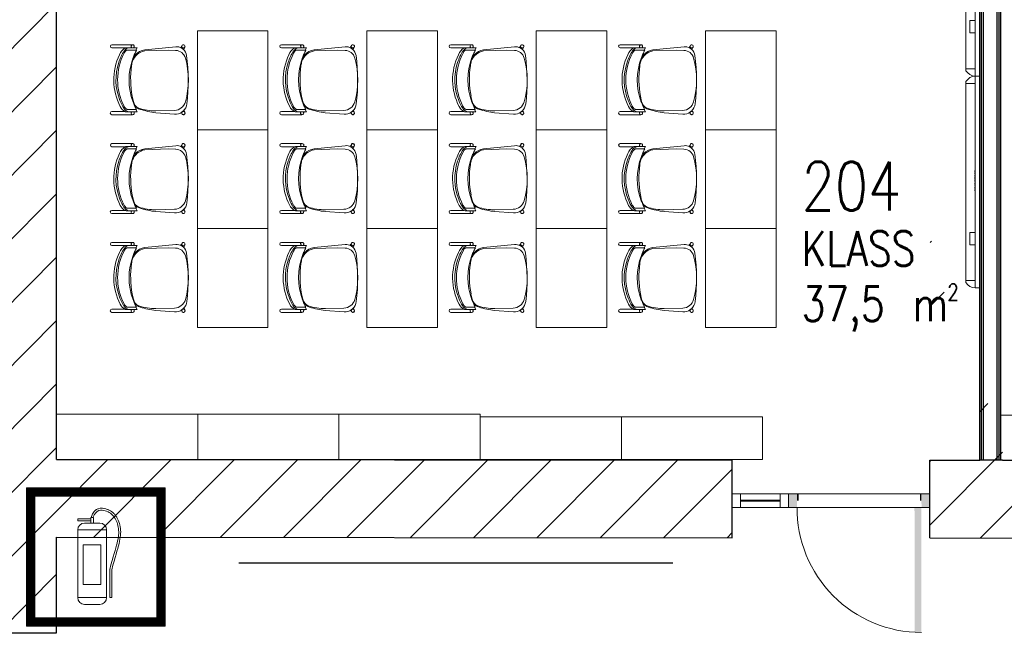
# Model space of a CAD drawing. Header units: millimetres. Extents: x 256092 to 341172, y 103077 to 145077.
# Tile 4 of 139: x 276049 to 283023, y 132745 to 137097. Entities that reach past the tile are written whole.
import ezdxf

# ---------------------------------------------------------------- set-up
doc = ezdxf.new("R2010")
doc.units = ezdxf.units.MM
doc.linetypes.add('3PK', pattern=[12, 4, -2, 0, -2, 0, -2, 0, -2])
doc.layers.get('0').update_dxf_attribs({"lineweight": 18})
for name, color, linetype, lineweight in [('00_tulekustutid_Pen_No__1', 1, 'Continuous', 18), ('0_Avatäited_Klaasitud-uks', 124, 'Continuous', 13), ('2019_DIM', 1, 'Continuous', 25), ('AVATÄIDE', 95, 'Continuous', 13), ('KIPSKARKASS', 5, 'Continuous', 25), ('MÖÖBEL', 30, 'Continuous', 18), ('Q-SPCQ', 250, 'Continuous', 9), ('SEINA VIIRUTUS', 8, 'Continuous', 18)]:
    doc.layers.add(name, color=color, linetype=linetype, lineweight=lineweight)
for name, color, linetype in [('A8HNELIOT', 6, 'Continuous'), ('A8HNUMEROT', 6, 'Continuous'), ('A8HTXT', 3, 'Continuous'), ('SEINAD', 7, 'Continuous'), ('TULETÕKE', 1, '3PK')]:
    doc.layers.add(name, color=color, linetype=linetype)
doc.styles.add('S', font='simplex', dxfattribs={"width": 0.8})
doc.linetypes.add('ZIGZAG', pattern='A,0.00254,-5.08,[131,ltypeshp.shx,S=5.08,R=0,X=-5.08,Y=0],-10.16,[131,ltypeshp.shx,S=5.08,R=180,X=5.08,Y=0],-5.08', length=20.32254)
pattern_1 = [(45, (-1047627.23, 105532.54), (-224.5064, 224.5064), [])]

# ---------------------------------------------------------------- blocks, each defined once
blk = doc.blocks.new('A$C666145C2')
at = {"layer": 'AVATÄIDE'}
blk.add_arc((97.6, 57.5), 843.4, 0, 90.46205, dxfattribs=at)
for points in [[(93.5, 957.5), (93.5, 900.9), (0, 957.5), (0, 900.9)], [(46.7, 900.9), (46.7, 890.7), (0, 900.9), (0, 890.7)], [(47.3, 56.6), (47.3, 66.8), (0.5, 56.6), (0.5, 66.8)], [(97, 58.7), (941, 57.5), (97, 104.1), (940.4, 104.1)], [(94, 0), (94, 56.6), (0.5, 0), (0.5, 56.6)]]:
    blk.add_solid(points, dxfattribs=at)
blk = doc.blocks.new('A$C7B0629DB')
at = {"color": 0, "linetype": 'ByBlock', "lineweight": -2}
for p, q in [((87, 534.3), (78.5, 513.4)), ((96.6, 547.6), (88, 536)), ((97.4, 529.1), (89.6, 513.4)), ((106, 540.6), (97.4, 529.1)), ((107.4, 557.4), (98.3, 549.4)), ((115.1, 548.6), (106, 540.6)), ((119.1, 563.9), (109.7, 559)), ((124.5, 553.5), (115.1, 548.6)), ((131.4, 567.2), (121.8, 564.8)), ((134.2, 555.8), (124.5, 553.5)), ((143.4, 567.8), (133.8, 567.5)), ((143.8, 556.1), (134.2, 555.8)), ((153.2, 554.9), (143.8, 556.1)), ((154.7, 566.5), (145.3, 567.7)), ((162.2, 552.6), (153.2, 554.9)), ((165, 564), (156, 566.2)), ((170.6, 549.8), (162.2, 552.6)), ((174.4, 560.9), (165.9, 563.7)), ((178.6, 546.4), (170.6, 549.8)), ((183.2, 557.1), (175.2, 560.5)), ((186, 542.5), (178.6, 546.4)), ((191.4, 552.8), (184, 556.7)), ((192.8, 538), (186, 542.5)), ((199.2, 547.9), (192.3, 552.3)), ((199.2, 533), (192.8, 538)), ((205.2, 527.5), (199.2, 533)), ((206.4, 542.3), (200, 547.3)), ((210.7, 521.4), (205.2, 527.5)), ((213.2, 536.1), (207.2, 541.6)), ((219.3, 529.3), (213.9, 535.4)), ((225, 521.9), (220, 528.5)), ((77, 504.3), (0, 504.3)), ((0, 492.3), (0, 504.3)), ((77, 492.3), (0, 492.3)), ((130, 480), (40, 480)), ((93, 513.4), (77, 513.4)), ((77, 513.4), (77, 480)), ((77, 480), (93, 480)), ((93, 480), (93, 513.4)), ((215.7, 514.8), (210.7, 521.4)), ((220.4, 507.6), (215.7, 514.8)), ((224.6, 499.9), (220.4, 507.6)), ((228.4, 491.8), (224.6, 499.9)), ((230.2, 514), (225.5, 521.2)), ((231.7, 483.4), (228.4, 491.8)), ((234.8, 505.6), (230.6, 513.3)), ((234.6, 474.6), (231.7, 483.4)), ((237, 465.6), (234.6, 474.6)), ((239, 496.8), (235.2, 504.9)), ((239, 456.4), (237, 465.6)), ((242.6, 487.7), (239.3, 496.1)), ((245.7, 478.2), (242.8, 487)), ((248.3, 468.6), (245.9, 477.6)), ((250.4, 458.8), (248.5, 468)), ((0, 440), (0, 40)), ((0, 440), (170, 440)), ((0, 440), (0, 440)), ((170, 40), (170, 440)), ((170, 440), (170, 440)), ((240.4, 447.1), (239, 456.4)), ((239.6, 397.7), (240.8, 408.3)), ((241.3, 437.7), (240.4, 447.1)), ((240.8, 408.3), (241.5, 418.4)), ((241.7, 428.2), (241.3, 437.7)), ((241.5, 418.4), (241.7, 428.2)), ((251.9, 448.8), (250.5, 458.1)), ((251.2, 396.3), (252.4, 406.9)), ((252.9, 438.8), (252, 448.2)), ((252.5, 407.5), (253.2, 417.6)), ((253.4, 428.6), (253, 438.2)), ((253.2, 418.2), (253.4, 428)), ((31.8, 352.4), (135.2, 352.4)), ((31.8, 116.5), (31.8, 352.4)), ((135.2, 352.4), (135.2, 116.5)), ((224.6, 334.1), (228.8, 348.7)), ((228.8, 348.7), (232.4, 362.2)), ((232.4, 362.2), (235.3, 374.8)), ((235.3, 374.8), (237.7, 386.5)), ((237.7, 386.5), (239.6, 397.7)), ((240.1, 345.7), (243.7, 359.2)), ((243.7, 359.5), (246.7, 372)), ((246.8, 372.4), (249.2, 384.2)), ((249.3, 384.7), (251.1, 395.8)), ((208.9, 280.5), (214.7, 300.3)), ((214.7, 300.3), (219.9, 318.1)), ((219.9, 318.1), (224.6, 334.1)), ((220.2, 277.2), (225.9, 297)), ((225.9, 297), (231.2, 314.8)), ((231.2, 314.8), (235.9, 330.8)), ((235.9, 330.9), (240, 345.5)), ((188.7, 205.9), (195.9, 233.6)), ((195.9, 233.6), (202.7, 258.3)), ((202.7, 258.3), (208.9, 280.5)), ((207.2, 230.6), (213.9, 255.2)), ((213.9, 255.2), (220.2, 277.2)), ((188.7, 40), (188.7, 205.9)), ((200.3, 203.7), (207.2, 230.6)), ((200.3, 40), (200.3, 203.7)), ((135.2, 116.5), (31.8, 116.5)), ((0, 40), (170, 40)), ((0, 40), (0, 40)), ((170, 40), (170, 40)), ((188.7, 40), (200.3, 40)), ((130, 0), (40, 0))]:
    blk.add_line(p, q, dxfattribs=at)
for centre, radius, start, end in [((97.4, 529.1), 11.7, 143.4331, 153.35897), ((106, 540.6), 11.7, 131.20643, 143.4331), ((115.1, 548.6), 11.7, 117.41536, 131.20643), ((124.5, 553.5), 11.7, 103.71289, 117.41536), ((134.2, 555.8), 11.7, 91.79946, 103.71289), ((143.8, 556.1), 11.7, 82.51992, 91.79946), ((153.2, 554.9), 11.7, 75.92108, 82.51992), ((162.2, 552.6), 11.7, 71.33658, 75.92108), ((170.6, 549.8), 11.7, 66.87059, 71.33658), ((178.6, 546.4), 11.7, 62.11488, 66.87059), ((186, 542.5), 11.7, 57.14786, 62.11488), ((192.8, 538), 11.7, 52.07086, 57.14786), ((199.2, 533), 11.7, 46.99863, 52.07086), ((205.2, 527.5), 11.7, 42.04622, 46.99863), ((210.7, 521.4), 11.7, 37.31573, 42.04622), ((40, 440), 40, 90, 180), ((130, 440), 40, 0, 90), ((215.7, 514.8), 11.7, 32.89625, 37.31573), ((220.4, 507.6), 11.7, 28.83477, 32.89625), ((224.6, 499.9), 11.7, 25.07619, 28.83477), ((228.4, 491.8), 11.7, 21.55436, 25.07619), ((231.7, 483.4), 11.7, 18.20904, 21.55436), ((234.6, 474.6), 11.7, 14.98515, 18.20904), ((237, 465.6), 11.7, 11.83155, 14.98515), ((239, 456.4), 11.7, 8.69972, 11.83155), ((240.4, 447.1), 11.7, 5.5302, 8.69972), ((240.8, 408.3), 11.7, 353.22791, 356.04205), ((241.3, 437.7), 11.7, 2.29405, 5.5302), ((241.5, 418.4), 11.7, 356.04205, 359.09366), ((241.7, 428.2), 11.7, 359.09366, 2.29405), ((232.4, 362.2), 11.7, 345.12719, 346.63911), ((235.3, 374.8), 11.7, 346.63911, 348.51195), ((237.7, 386.5), 11.7, 348.51195, 350.70885), ((239.6, 397.7), 11.7, 350.70885, 353.22791), ((219.9, 318.1), 11.7, 343.58645, 343.66798), ((224.6, 334.1), 11.7, 343.66798, 344.14696), ((228.8, 348.7), 11.7, 344.14696, 345.12719), ((40, 40), 40, 180, 270), ((130, 40), 40, 270, 0)]:
    blk.add_arc(centre, radius, start, end, dxfattribs=at)
blk = doc.blocks.new('A$C18DF1D3E')
at = {"layer": 'TULETÕKE', "linetype": 'Continuous', "lineweight": 20}
blk.add_blockref('A$C7B0629DB', (0, 0), dxfattribs=at)
blk = doc.blocks.new('Chair-Guest-Leg-9to5_Seating-Mesh_Back-1260 - Armless-716973-1_ k sisustuse plaan')
at = {"layer": 'MÖÖBEL'}
for p, q in [((-276, 336.1), (-276, 174.7)), ((-250.7, 231.1), (-250.7, 336.1)), ((249.4, 336.3), (249.4, 232.9)), ((274.8, 174), (274.8, 336.3)), ((-252.6, 165.8), (-252.6, 221.9)), ((-252.6, 165.8), (-252.6, 137.5)), ((-233.4, 147.6), (-233.4, 216.3)), ((-202.9, 157.7), (-195, 152.5)), ((-170.2, 167.1), (-174.1, 169.6)), ((170.7, 167.3), (128.7, 177.1)), ((174.8, 170), (170.7, 167.3)), ((200.6, 156.2), (203.7, 158.2)), ((232.6, 216.5), (232.6, 148.3)), ((252.1, 164.7), (252.1, 223.5)), ((252.1, 138), (252.1, 164.7)), ((-234.8, 78.1), (-259.3, -166.4)), ((-252.6, 137.5), (-233.4, 147.6)), ((-227.3, 78.5), (-233.7, -105.6)), ((-233.4, 147.6), (-233.4, 142.6)), ((232.6, 144.1), (232.6, 148.3)), ((232.6, 148.3), (252.1, 138)), ((240.8, -155.9), (245, -10.3)), ((269.7, -157.5), (259.3, -9)), ((-233.7, -105.6), (-231.4, -165.4)), ((-253.2, -205.9), (-263.3, -211.9)), ((-239.2, -227.1), (-253.2, -205.9)), ((-250.1, -233.6), (-239.2, -227.1)), ((257.6, -209.4), (242, -229.6)), ((242, -229.6), (248.8, -233.6)), ((262, -211.9), (257.6, -209.4))]:
    blk.add_line(p, q, dxfattribs=at)
at = {"layer": 'MÖÖBEL', "flags": 128}
blk.add_lwpolyline([(274.4, -229.4), (274.5, -228.9), (274.6, -228.4), (274.7, -227.9), (274.7, -227.4), (274.8, -226.9), (274.8, -226.4), (274.8, -225.9), (274.8, -225.4), (274.7, -224.9), (274.6, -224.3), (274.6, -223.8)], dxfattribs=at)
at = {"layer": 'MÖÖBEL'}
for centre, radius, start, end in [((-263.4, 336.1), 12.6, 0, 180), ((0.8, -130.5), 452.3, 62.40069, 115.97654), ((262.1, 336.3), 12.7, 0, 180), ((-190.5, 186.1), 64.5, 125.84495, 164.15505), ((-162.8, 180.8), 101.3, 109.88904, 150.21819), ((-192, 195.5), 47.3, 110.16706, 147.83294), ((-37.5, -42.5), 339.6, 106.94957, 124.17878), ((0.8, -155.6), 447.3, 62.36912, 117.85986), ((0.3, -121.6), 426.4, 67.63855, 108.71248), ((61.2, -8.5), 299.1, 56.95406, 70.18289), ((175.5, 178.3), 70.5, 38.50435, 62.36912), ((165.5, 184.5), 96.8, 29.97078, 62.40069), ((187.3, 185.3), 67.8, 17.04594, 56.95406), ((224.3, 220), 28, 7.29845, 26.70155), ((-263.5, 172.4), 12.7, 30.85995, 178.6805), ((-263.5, 172.4), 12.8, 169.80876, 328.68156), ((-234.3, 221.9), 18.3, 154, 180), ((-214, 212.4), 19.8, 155.29153, 168.70847), ((1, -295.5), 496.9, 114.22266, 118.14618), ((-102.2, 55.5), 127.2, 110.60216, 169.58622), ((-80.9, -97.1), 282.4, 109.25908, 115.5895), ((-112.2, 49.7), 130.9, 116.32783, 128.70132), ((1, -295.5), 496.9, 69.52608, 110.62592), ((-123.1, 66.9), 110.7, 102.82987, 115.19049), ((-47.5, -265.3), 451.4, 97.87913, 102.82987), ((-5.3, -570.3), 759.2, 79.83982, 97.87913), ((142.8, 50.8), 120.1, 61.24621, 76.64087), ((152.1, 90), 79.9, 25.40776, 76.64087), ((302.2, 439.8), 298.4, 244.72326, 250.72571), ((160.3, 91.5), 76.2, 16.95026, 58.02336), ((1, -295.5), 496.9, 62.22269, 65.92289), ((226.2, 218.6), 5.69, 16.45607, 38.50435), ((201.4, 211.3), 31.6, 9.48011, 16.45607), ((262.1, 172.5), 12.7, 7.74534, 142.25466), ((262.2, 172.4), 12.7, 217.25678, 7.22901), ((-124.7, 67.1), 110.7, 129.44592, 174.28416), ((-250, -17.6), 495, 0.85318, 16.66322), ((-467, -99.6), 731.9, 7.1122, 16.95026), ((-263.4, -226.3), 12.7, 95.66564, 284.33436), ((-263.4, -226.2), 12.7, 180, 186.02935), ((-262.9, -226.2), 12.7, 90, 270), ((-262.8, -226.2), 12.7, 89.71598, 98.01196), ((-259.8, -211.7), 3.51, 183.96492, 212.03508), ((-262.9, -226.2), 12.7, 269.80229, 90.19771), ((-262.8, -226.2), 12.7, 281.98804, 332.34929), ((-181.4, -174.2), 78.2, 174.28416, 208.19781), ((-248.9, -230.9), 3, 204.52704, 245.47296), ((-181.4, -174.2), 78.2, 220.4118, 262.77912), ((-149, -162.2), 82.5, 182.20388, 254.35124), ((149, -153.3), 91.9, 285.62532, 358.36666), ((179.4, -163.8), 90.5, 276.65828, 317.55756), ((261.5, -226.2), 12.7, 89.80229, 270.19771), ((247.5, -230.9), 3, 294.52704, 335.47296), ((261.5, -226.2), 12.7, 207.65071, 258.01196), ((179.4, -163.8), 90.5, 325.13157, 4), ((262, -226.3), 12.7, 255.66564, 84.33436), ((258.4, -211.7), 3.51, 327.96492, 356.3217), ((261.5, -226.2), 12.7, 81.98804, 90.28402), ((261.5, -226.2), 12.7, 270, 90), ((262.1, -226.2), 12.7, 330, 84.63883), ((7, 1313.2), 1577.5, 262.77912, 276.65828), ((1.4, 374.4), 639.9, 254.35124, 285.62532)]:
    blk.add_arc(centre, radius, start, end, dxfattribs=at)
for centre, major_axis, start_param, end_param in [((-256.7, -222.8), (-6.6, 10.9), 5.680208, 6.301319), ((-256.7, -222.8), (-6.6, 10.9), 3.159727, 3.807606), ((255.4, -222.8), (6.6, 10.9), 2.475579, 3.123459), ((255.4, -222.8), (6.6, 10.9), 6.265051, 6.886162)]:
    blk.add_ellipse(centre, major_axis=major_axis, ratio=0.063399, start_param=start_param, end_param=end_param, dxfattribs=at)
blk = doc.blocks.new('Smart_Board_4805 - Model TS 600-997127-3_ k sisustuse plaan')
at = {"layer": 'Q-SPCQ'}
for p, q in [((-185.2, 228.3), (-199.5, 228.3)), ((-185.2, 228.3), (-185.2, 161.7)), ((-185.2, 228.3), (1210, 228.3)), ((1210, 161.7), (1210, 228.3)), ((1210, 228.3), (1224.3, 228.3)), ((-237.6, 161.7), (1262.4, 161.7)), ((-237.6, 130), (-237.6, 161.7)), ((68.8, 200.3), (156.1, 200.3)), ((68.8, 200.3), (68.8, 161.7)), ((156.1, 161.7), (156.1, 200.3)), ((156.1, 161.7), (156.1, 200.3)), ((449.1, 164.9), (450.7, 164.9)), ((449.1, 161.7), (449.1, 164.9)), ((450.7, 164.9), (457.2, 164.9)), ((450.7, 161.7), (450.7, 164.9)), ((450.7, 161.7), (450.7, 164.9)), ((457.2, 164.9), (458.9, 164.9)), ((457.2, 161.7), (457.2, 164.9)), ((457.3, 161.7), (457.3, 164.9)), ((458.1, 164.9), (458.1, 161.7)), ((458.9, 161.7), (458.9, 164.9)), ((465.9, 164.9), (466.6, 164.9)), ((465.9, 161.7), (465.9, 164.9)), ((466.6, 164.9), (468.8, 164.9)), ((466.6, 161.7), (466.6, 164.9)), ((468.8, 164.9), (471.9, 164.9)), ((468.8, 161.7), (468.8, 164.9)), ((471.9, 164.9), (476.2, 164.9)), ((471.9, 161.7), (471.9, 164.9)), ((476.2, 164.9), (477.8, 164.9)), ((476.2, 161.7), (476.2, 164.9)), ((476.3, 164.9), (476.3, 161.7)), ((477.1, 161.7), (477.1, 164.9)), ((477.8, 164.9), (477.8, 161.7)), ((486, 164.9), (486.8, 164.9)), ((486, 164.9), (486, 161.7)), ((486.8, 161.7), (486.8, 164.9)), ((494.3, 164.9), (494.7, 164.9)), ((494.3, 161.7), (494.3, 164.9)), ((494.4, 164.9), (495.1, 164.9)), ((494.4, 161.7), (494.4, 164.9)), ((494.7, 164.9), (496.3, 164.9)), ((494.7, 161.7), (494.7, 164.9)), ((494.8, 161.7), (494.8, 164.9)), ((495.1, 164.9), (496.7, 164.9)), ((495.1, 161.7), (495.1, 164.9)), ((496.3, 161.7), (496.3, 164.9)), ((496.7, 164.9), (499.2, 164.9)), ((496.7, 161.7), (496.7, 164.9)), ((499.2, 164.9), (501.5, 164.9)), ((499.2, 161.7), (499.2, 164.9)), ((501.5, 164.9), (503.1, 164.9)), ((501.5, 161.7), (501.5, 164.9)), ((501.9, 161.7), (501.9, 164.9)), ((502, 164.9), (504, 164.9)), ((502, 161.7), (502, 164.9)), ((503.1, 164.9), (503.6, 164.9)), ((503.1, 161.7), (503.1, 164.9)), ((503.2, 161.7), (503.2, 164.9)), ((503.6, 161.7), (503.6, 164.9)), ((504, 164.9), (504, 161.7)), ((512.2, 164.9), (513, 164.9)), ((512.2, 164.9), (512.2, 161.7)), ((513, 161.7), (513, 164.9)), ((519.5, 164.9), (521.2, 164.9)), ((519.5, 161.7), (519.5, 164.9)), ((521.2, 164.9), (524.6, 164.9)), ((521.2, 161.7), (521.2, 164.9)), ((524.6, 164.9), (525.2, 164.9)), ((524.6, 161.7), (524.6, 164.9)), ((525.2, 164.9), (525.9, 164.9)), ((525.2, 161.7), (525.2, 164.9)), ((525.9, 164.9), (529.2, 164.9)), ((525.9, 161.7), (525.9, 164.9)), ((529.2, 164.9), (530.9, 164.9)), ((529.2, 161.7), (529.2, 164.9)), ((530.9, 161.7), (530.9, 164.9)), ((535.9, 164.9), (537.7, 164.9)), ((535.9, 161.7), (535.9, 164.9)), ((537.7, 164.9), (540.1, 164.9)), ((537.7, 161.7), (537.7, 164.9)), ((540.1, 164.9), (541.4, 164.9)), ((540.8, 161.7), (540.8, 164.9)), ((541.4, 164.9), (542.8, 164.9)), ((541.4, 161.7), (541.4, 164.9)), ((541.5, 164.9), (541.5, 161.7)), ((542.3, 161.7), (542.3, 164.9)), ((542.8, 164.9), (545.4, 164.9)), ((545.4, 164.9), (547.2, 164.9)), ((545.4, 161.7), (545.4, 164.9)), ((547.2, 161.7), (547.2, 164.9)), ((552.5, 164.9), (558.7, 164.9)), ((552.5, 161.7), (552.5, 164.9)), ((558.7, 164.9), (560.3, 164.9)), ((558.7, 161.7), (558.7, 164.9)), ((560.3, 161.7), (560.3, 164.9)), ((567.3, 164.9), (568.1, 164.9)), ((567.3, 161.7), (567.3, 164.9)), ((568.1, 164.9), (570.2, 164.9)), ((568.1, 161.7), (568.1, 164.9)), ((570.2, 164.9), (573.3, 164.9)), ((570.2, 161.7), (570.2, 164.9)), ((573.3, 164.9), (577.6, 164.9)), ((573.3, 161.7), (573.3, 164.9)), ((577.6, 164.9), (579.2, 164.9)), ((577.6, 161.7), (577.6, 164.9)), ((577.7, 164.9), (577.7, 161.7)), ((578.5, 161.7), (578.5, 164.9)), ((579.2, 164.9), (579.2, 161.7)), ((585.7, 164.9), (587, 164.9)), ((585.7, 161.7), (585.7, 164.9)), ((586.7, 161.7), (586.7, 164.9)), ((587, 164.9), (588.6, 164.9)), ((587, 161.7), (587, 164.9)), ((587.3, 164.9), (587.9, 164.9)), ((587.3, 161.7), (587.3, 164.9)), ((587.9, 161.7), (587.9, 164.9)), ((588.6, 164.9), (590.4, 164.9)), ((588.6, 161.7), (588.6, 164.9)), ((590.4, 164.9), (595.1, 164.9)), ((590.4, 161.7), (590.4, 164.9)), ((595.1, 161.7), (595.1, 164.9)), ((1262.4, 161.7), (1262.4, 130)), ((1262.4, 130), (-237.6, 130))]:
    blk.add_line(p, q, dxfattribs=at)
at = {"layer": 'Q-SPCQ', "flags": 128}
for points in [[(-199.5, 228.3), (-214.8, 215.6), (-226.6, 199.7), (-234.4, 181.4), (-237.6, 161.7)], [(1262.4, 161.7), (1259.2, 181.4), (1251.5, 199.7), (1239.6, 215.6), (1224.3, 228.3)]]:
    blk.add_lwpolyline(points, dxfattribs=at)
blk = doc.blocks.new('Smart_Board_4805 - Model TS 800-997128-3_ k sisustuse plaan')
at = {"layer": 'Q-SPCQ'}
for p, q in [((-335.2, 228.3), (-349.5, 228.3)), ((-335.2, 228.3), (-335.2, 161.7)), ((-335.2, 228.3), (1360, 228.3)), ((1360, 161.7), (1360, 228.3)), ((1360, 228.3), (1374.3, 228.3)), ((-387.6, 161.7), (1412.4, 161.7)), ((-81.2, 200.3), (6.1, 200.3)), ((-81.2, 200.3), (-81.2, 161.7)), ((6.1, 161.7), (6.1, 200.3)), ((6.1, 161.7), (6.1, 200.3)), ((449.1, 164.9), (450.7, 164.9)), ((449.1, 161.7), (449.1, 164.9)), ((450.7, 164.9), (457.2, 164.9)), ((450.7, 161.7), (450.7, 164.9)), ((450.7, 161.7), (450.7, 164.9)), ((457.2, 164.9), (458.9, 164.9)), ((457.2, 161.7), (457.2, 164.9)), ((457.3, 161.7), (457.3, 164.9)), ((458.1, 164.9), (458.1, 161.7)), ((458.9, 161.7), (458.9, 164.9)), ((465.9, 164.9), (466.6, 164.9)), ((465.9, 161.7), (465.9, 164.9)), ((466.6, 164.9), (468.8, 164.9)), ((466.6, 161.7), (466.6, 164.9)), ((468.8, 164.9), (471.9, 164.9)), ((468.8, 161.7), (468.8, 164.9)), ((471.9, 164.9), (476.2, 164.9)), ((471.9, 161.7), (471.9, 164.9)), ((476.2, 164.9), (477.8, 164.9)), ((476.2, 161.7), (476.2, 164.9)), ((476.3, 164.9), (476.3, 161.7)), ((477.1, 161.7), (477.1, 164.9)), ((477.8, 164.9), (477.8, 161.7)), ((486, 164.9), (486.8, 164.9)), ((486, 164.9), (486, 161.7)), ((486.8, 161.7), (486.8, 164.9)), ((494.3, 164.9), (494.7, 164.9)), ((494.3, 161.7), (494.3, 164.9)), ((494.4, 164.9), (495.1, 164.9)), ((494.4, 161.7), (494.4, 164.9)), ((494.7, 164.9), (496.3, 164.9)), ((494.7, 161.7), (494.7, 164.9)), ((494.8, 161.7), (494.8, 164.9)), ((495.1, 164.9), (496.7, 164.9)), ((495.1, 161.7), (495.1, 164.9)), ((496.3, 161.7), (496.3, 164.9)), ((496.7, 164.9), (499.2, 164.9)), ((496.7, 161.7), (496.7, 164.9)), ((499.2, 164.9), (501.5, 164.9)), ((499.2, 161.7), (499.2, 164.9)), ((501.5, 164.9), (503.1, 164.9)), ((501.5, 161.7), (501.5, 164.9)), ((501.9, 161.7), (501.9, 164.9)), ((502, 164.9), (504, 164.9)), ((502, 161.7), (502, 164.9)), ((503.1, 164.9), (503.6, 164.9)), ((503.1, 161.7), (503.1, 164.9)), ((503.2, 161.7), (503.2, 164.9)), ((503.6, 161.7), (503.6, 164.9)), ((504, 164.9), (504, 161.7)), ((512.2, 164.9), (513, 164.9)), ((512.2, 164.9), (512.2, 161.7)), ((513, 161.7), (513, 164.9)), ((519.5, 164.9), (521.2, 164.9)), ((519.5, 161.7), (519.5, 164.9)), ((521.2, 164.9), (524.6, 164.9)), ((521.2, 161.7), (521.2, 164.9)), ((524.6, 164.9), (525.2, 164.9)), ((524.6, 161.7), (524.6, 164.9)), ((525.2, 164.9), (525.9, 164.9)), ((525.2, 161.7), (525.2, 164.9)), ((525.9, 164.9), (529.2, 164.9)), ((525.9, 161.7), (525.9, 164.9)), ((529.2, 164.9), (530.9, 164.9)), ((529.2, 161.7), (529.2, 164.9)), ((530.9, 161.7), (530.9, 164.9)), ((535.9, 164.9), (537.7, 164.9)), ((535.9, 161.7), (535.9, 164.9)), ((537.7, 164.9), (540.1, 164.9)), ((537.7, 161.7), (537.7, 164.9)), ((540.1, 164.9), (541.4, 164.9)), ((540.8, 161.7), (540.8, 164.9)), ((541.4, 164.9), (542.8, 164.9)), ((541.4, 161.7), (541.4, 164.9)), ((541.5, 164.9), (541.5, 161.7)), ((542.3, 161.7), (542.3, 164.9)), ((542.8, 164.9), (545.4, 164.9)), ((545.4, 164.9), (547.2, 164.9)), ((545.4, 161.7), (545.4, 164.9)), ((547.2, 161.7), (547.2, 164.9)), ((552.5, 164.9), (558.7, 164.9)), ((552.5, 161.7), (552.5, 164.9)), ((558.7, 164.9), (560.3, 164.9)), ((558.7, 161.7), (558.7, 164.9)), ((560.3, 161.7), (560.3, 164.9)), ((567.3, 164.9), (568.1, 164.9)), ((567.3, 161.7), (567.3, 164.9)), ((568.1, 164.9), (570.2, 164.9)), ((568.1, 161.7), (568.1, 164.9)), ((570.2, 164.9), (573.3, 164.9)), ((570.2, 161.7), (570.2, 164.9)), ((573.3, 164.9), (577.6, 164.9)), ((573.3, 161.7), (573.3, 164.9)), ((577.6, 164.9), (579.2, 164.9)), ((577.6, 161.7), (577.6, 164.9)), ((577.7, 164.9), (577.7, 161.7)), ((578.5, 161.7), (578.5, 164.9)), ((579.2, 164.9), (579.2, 161.7)), ((585.7, 164.9), (587, 164.9)), ((585.7, 161.7), (585.7, 164.9)), ((586.7, 161.7), (586.7, 164.9)), ((587, 164.9), (588.6, 164.9)), ((587, 161.7), (587, 164.9)), ((587.3, 164.9), (587.9, 164.9)), ((587.3, 161.7), (587.3, 164.9)), ((587.9, 161.7), (587.9, 164.9)), ((588.6, 164.9), (590.4, 164.9)), ((588.6, 161.7), (588.6, 164.9)), ((590.4, 164.9), (595.1, 164.9)), ((590.4, 161.7), (590.4, 164.9)), ((595.1, 161.7), (595.1, 164.9)), ((1412.4, 161.7), (1412.4, 130)), ((1412.4, 130), (-387.6, 130))]:
    blk.add_line(p, q, dxfattribs=at)
at = {"layer": 'Q-SPCQ', "flags": 128}
for points in [[(-349.5, 228.3), (-364.8, 215.6), (-376.6, 199.7), (-384.4, 181.4), (-387.6, 161.7)], [(1412.4, 161.7), (1409.2, 181.4), (1401.5, 199.7), (1389.6, 215.6), (1374.3, 228.3)]]:
    blk.add_lwpolyline(points, dxfattribs=at)
blk = doc.blocks.new('a8tila')
at = {"layer": 'A8HNELIOT', "color": 1, "style": 'S', "width": 0.8}
for s, height, p in [('2', 120, (1053.5, -651.6)), ('m', 250, (803.5, -801.6))]:
    blk.add_text(s, height=height, dxfattribs=at).set_placement(p)
at = {"layer": 'A8HNELIOT', "style": 'S', "width": 0.8}
blk.add_attdef('TILNEL', (0, -800), '', height=250, dxfattribs=at)
at = {"layer": 'A8HNUMEROT', "style": 'S', "width": 0.8}
blk.add_attdef('TILNUM', (0, 0), '', height=350, dxfattribs=at)
at = {"layer": 'A8HTXT', "style": 'S', "width": 0.8}
blk.add_attdef('TILTXT', (0, -400), '', height=250, dxfattribs=at)

msp = doc.modelspace()

# ---------------------------------------------------------------- hatches: boundary and pattern name
at = {"layer": '00_tulekustutid_Pen_No__1', "linetype": 'Continuous'}
h = msp.add_hatch(dxfattribs=at)
h.set_pattern_fill('ANSI31', color=256, scale=0.9, style=0, pattern_type=2)
h.set_pattern_definition([(45, (245838.0892, 173350.2992), (-1.145512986, 1.145512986), [])])
h.paths.add_polyline_path([(276097.5, 133782.8), (276097.5, 132801.9), (277079.1, 132801.9), (277079.1, 133782.8)], flags=0)
h.paths.add_polyline_path([(277019.7, 133723.4), (277019.7, 132861.3), (276156.9, 132861.3), (276156.9, 133723.4)], flags=0)
at = {"layer": 'SEINA VIIRUTUS'}
h = msp.add_hatch(dxfattribs=at)
h.set_pattern_fill('ANSI31', color=256, scale=100)
h.set_pattern_definition(pattern_1)
h.paths.add_polyline_path([(281095.5, 133429.1), (281096.5, 133979.3), (276310.9, 133984), (276310.9, 139718.1), (276508.8, 139718.1), (276508.9, 140495), (275800.5, 140495.1), (275800.6, 140706.4), (275263.6, 140706.5), (275263.6, 140495.1), (274853, 140495.2), (274852.9, 139693.3), (275903.2, 139693.2), (275903.2, 132745.1), (276310.9, 132745.1), (276310.9, 133433.8)])
h = msp.add_hatch(dxfattribs=at)
h.set_pattern_fill('ANSI31', color=256, scale=100)
h.set_pattern_definition(pattern_1)
h.paths.add_polyline_path([(282846, 139717.3), (283008.3, 139732.3), (283430.6, 139732.2), (283430.7, 140494.1), (282464.3, 140494.2), (282464.2, 139717.4)])
h.paths.add_polyline_path([(282496.5, 133977.8), (282495.5, 133427.7), (287866.8, 133422.4), (287867.9, 133972.5), (287854.6, 133972.5), (287854.2, 133973), (283011.6, 133977.8), (283012, 134378.8), (282849.8, 134378.4), (282849.8, 134139.8), (282849.9, 133977.5)])
h = msp.add_hatch(dxfattribs=at)
h.set_pattern_fill('ANSI31', color=256, scale=100)
h.set_pattern_definition([(45, (-1047667.1, 157780.1), (-224.5064, 224.5064), [])])
h.paths.add_polyline_path([(282498.1, 135528.2), (282497, 134958.7), (282597.3, 134958.5), (282597.3, 135528)])

# ---------------------------------------------------------------- linework, layer by layer
at = {"layer": '00_tulekustutid_Pen_No__1', "linetype": 'Continuous', "flags": 128}
for points in [[(276097.5, 133782.8), (277079.1, 133782.8), (277079.1, 132801.9), (276097.5, 132801.9)], [(276156.9, 133723.4), (277019.7, 133723.4), (277019.7, 132861.3), (276156.9, 132861.3)]]:
    msp.add_lwpolyline(points, close=True, dxfattribs=at)
at = {"layer": '0_Avatäited_Klaasitud-uks'}
for p, q in [((281436, 133694.8), (281156, 133694.8)), ((281436, 133688.8), (281156, 133688.8))]:
    msp.add_line(p, q, dxfattribs=at)
for points in [[(281096, 133642.9), (282496, 133642.9), (282496, 133740.6), (281096, 133740.6)], [(281156, 133642.9), (281096, 133642.9), (281096, 133740.6), (281156, 133740.6)], [(281496, 133642.9), (281436, 133642.9), (281436, 133740.6), (281496, 133740.6)]]:
    msp.add_lwpolyline(points, close=True, dxfattribs=at)
at = {"layer": '2019_DIM', "color": 172, "linetype": 'ZIGZAG', "lineweight": 30, "ltscale": 20}
msp.add_line((280675.7, 133248), (277602.5, 133248), dxfattribs=at)
at = {"layer": 'KIPSKARKASS'}
for p, q in [((282849.2, 133977.5), (282849.6, 139717.6)), ((282862.2, 133977.5), (282862.6, 139718.8)), ((282875.2, 133977.5), (282875.6, 139720)), ((282973.2, 133977.4), (282973.6, 139729.1)), ((282986.2, 133977.4), (282986.6, 139730.3)), ((282999.2, 133977.4), (282999.6, 139731.5))]:
    msp.add_line(p, q, dxfattribs=at)
at = {"layer": 'MÖÖBEL'}
for points in [[(277308, 137017.6), (277308, 136317.6), (277808, 136317.6), (277808, 137017.6)], [(278508, 137017.6), (278508, 136317.6), (279008, 136317.6), (279008, 137017.6)], [(279708, 137017.6), (279708, 136317.6), (280208, 136317.6), (280208, 137017.6)], [(280908, 137017.6), (280908, 136317.6), (281408, 136317.6), (281408, 137017.6)], [(277308, 136317.6), (277308, 135617.6), (277808, 135617.6), (277808, 136317.6)], [(278508, 136317.6), (278508, 135617.6), (279008, 135617.6), (279008, 136317.6)], [(279708, 136317.6), (279708, 135617.6), (280208, 135617.6), (280208, 136317.6)], [(280908, 136317.6), (280908, 135617.6), (281408, 135617.6), (281408, 136317.6)], [(277308, 135617.6), (277308, 134917.6), (277808, 134917.6), (277808, 135617.6)], [(278508, 135617.6), (278508, 134917.6), (279008, 134917.6), (279008, 135617.6)], [(279708, 135617.6), (279708, 134917.6), (280208, 134917.6), (280208, 135617.6)], [(280908, 135617.6), (280908, 134917.6), (281408, 134917.6), (281408, 135617.6)], [(277310.9, 133984), (277310.9, 134304), (276310.9, 134304), (276310.9, 133984)], [(278310.9, 133984), (278310.9, 134304), (277310.9, 134304), (277310.9, 133984)], [(279310.9, 133984), (279310.9, 134304), (278310.9, 134304), (278310.9, 133984)], [(279310.9, 133984), (280310.9, 133984), (280310.9, 134284), (279310.9, 134284)], [(280310.9, 133984), (281310.9, 133984), (281310.9, 134284), (280310.9, 134284)], [(283999.6, 133977.3), (283999.6, 134297.3), (282999.6, 134297.3), (282999.6, 133977.3)]]:
    msp.add_lwpolyline(points, close=True, dxfattribs=at)
at = {"layer": 'SEINAD'}
for p, q in [((276310.9, 133984), (276310.9, 139718.1)), ((276310.9, 133984), (281096.5, 133979.2)), ((281095.5, 133429), (281096.5, 133979.2)), ((282495.5, 133427.7), (282496.5, 133977.8)), ((282496.5, 133977.8), (282849.9, 133977.5)), ((283011.6, 133977.8), (282849.2, 133977.5)), ((283011.6, 133977.8), (287804.2, 133973)), ((276310.9, 133433.8), (281095.5, 133429)), ((276310.9, 132756.1), (276310.9, 133433.8)), ((282495.5, 133427.7), (287866.8, 133422.3)), ((275903.2, 132756.1), (276310.9, 132756.1))]:
    msp.add_line(p, q, dxfattribs=at)

# ---------------------------------------------------------------- block references
at = {"layer": '00_tulekustutid_Pen_No__1', "linetype": 'Continuous', "xscale": 1.199999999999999, "yscale": 1.199999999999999, "zscale": 1.199999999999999}
msp.add_blockref('A$C18DF1D3E', (276460.8, 132956.9), dxfattribs=at)
at = {"layer": 'A8HTXT'}
ref = msp.add_blockref('a8tila', (281587.7, 135747), dxfattribs=dict(at, xscale=0.9800000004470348, yscale=0.9800000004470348, zscale=0.9800000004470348))
ref.add_attrib('TILNUM', '204', (281587.7, 135747), dxfattribs={"layer": 'A8HNUMEROT', "color": 1, "height": 343, "style": 'S', "width": 0.8})
ref.add_attrib('TILTXT', 'KLASS', (281587.7, 135355), dxfattribs={"color": 1, "height": 245, "style": 'S', "width": 0.8})
ref.add_attrib('TILNEL', '37,5', (281587.7, 134963), dxfattribs={"layer": 'A8HNELIOT', "color": 1, "height": 245, "style": 'S', "width": 0.8})
at = {"layer": 'AVATÄIDE', "linetype": 'Continuous', "xscale": -1.044365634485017, "yscale": 1.044365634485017, "zscale": 1.044365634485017, "rotation": 90.03018427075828}
msp.add_blockref('A$C666145C2', (282496, 133741.1), dxfattribs=at)
at = {"layer": 'MÖÖBEL', "xscale": -0.9, "yscale": 0.9, "zscale": 0.9, "rotation": 90}
for p in [(277005.4, 136671.7), (278205.4, 136671.7), (279405.4, 136671.7), (280605.4, 136671.7), (277005.4, 135971.7), (278205.4, 135971.7), (279405.4, 135971.7), (280605.4, 135971.7), (277005.4, 135271.7), (278205.4, 135271.7), (279405.4, 135271.7), (280605.4, 135271.7)]:
    msp.add_blockref('Chair-Guest-Leg-9to5_Seating-Mesh_Back-1260 - Armless-716973-1_ k sisustuse plaan', p, dxfattribs=at)
at = {"layer": 'Q-SPCQ', "rotation": 89.9999999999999}
for name, p in [('Smart_Board_4805 - Model TS 800-997128-3_ k sisustuse plaan', (282979.6, 137085.2)), ('Smart_Board_4805 - Model TS 600-997127-3_ k sisustuse plaan', (282979.6, 135435.2))]:
    msp.add_blockref(name, p, dxfattribs=at)

doc.saveas('drawing.dxf')
